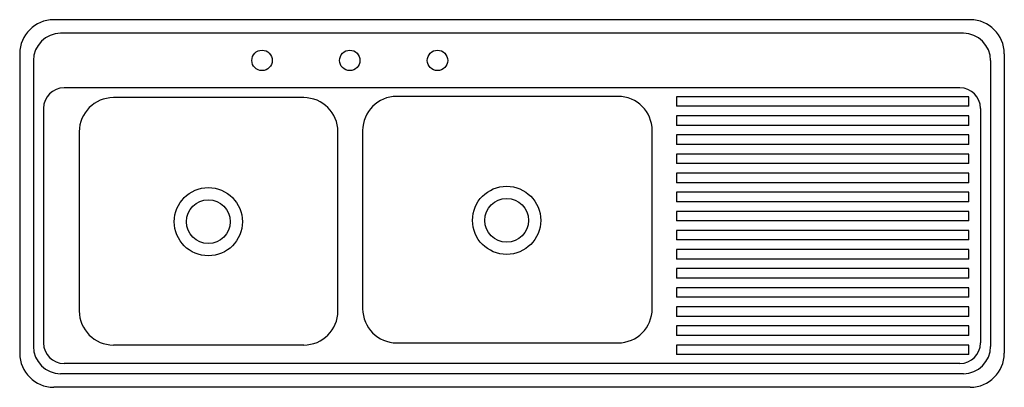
# Model space of a CAD drawing. Extents: x -0.72 to 0.72, y -0.54 to 0.
import ezdxf

# ---------------------------------------------------------------- set-up
doc = ezdxf.new("R2010")
doc.units = 0
doc.header["$MEASUREMENT"] = 0
doc.layers.add('LCNA', color=1, linetype='CONTINUOUS')

msp = doc.modelspace()

# ---------------------------------------------------------------- linework, layer by layer
at = {"layer": 'LCNA'}
for p, q in [((0.6716, 0), (-0.6716, 0)), ((0.6616, -0.02), (-0.6616, -0.02)), ((-0.7216, -0.05), (-0.7216, -0.489)), ((0.7216, -0.05), (0.7216, -0.489)), ((-0.7016, -0.06), (-0.7016, -0.479)), ((0.7016, -0.06), (0.7016, -0.479)), ((0.6566, -0.1), (-0.6566, -0.1)), ((-0.3052, -0.1143), (-0.5843, -0.1143)), ((0.1555, -0.1125), (-0.1689, -0.1125)), ((0.6698, -0.113), (0.2411, -0.113)), ((0.2411, -0.113), (0.2411, -0.127)), ((0.6698, -0.127), (0.6698, -0.113)), ((0.6698, -0.127), (0.2411, -0.127)), ((-0.6866, -0.13), (-0.6866, -0.474)), ((0.6698, -0.141), (0.2411, -0.141)), ((0.2411, -0.141), (0.2411, -0.155)), ((0.6698, -0.155), (0.6698, -0.141)), ((0.6866, -0.13), (0.6866, -0.474)), ((0.6698, -0.155), (0.2411, -0.155)), ((-0.6343, -0.1643), (-0.6343, -0.427)), ((-0.2552, -0.427), (-0.2552, -0.1643)), ((-0.2189, -0.1625), (-0.2189, -0.4238)), ((0.2055, -0.4238), (0.2055, -0.1625)), ((0.6698, -0.169), (0.2411, -0.169)), ((0.2411, -0.169), (0.2411, -0.183)), ((0.6698, -0.183), (0.6698, -0.169)), ((0.6698, -0.183), (0.2411, -0.183)), ((0.6698, -0.197), (0.2411, -0.197)), ((0.2411, -0.197), (0.2411, -0.211)), ((0.6698, -0.211), (0.6698, -0.197)), ((0.6698, -0.211), (0.2411, -0.211)), ((0.6698, -0.225), (0.2411, -0.225)), ((0.2411, -0.225), (0.2411, -0.239)), ((0.6698, -0.239), (0.6698, -0.225)), ((0.6698, -0.239), (0.2411, -0.239)), ((0.6698, -0.253), (0.2411, -0.253)), ((0.2411, -0.253), (0.2411, -0.267)), ((0.6698, -0.267), (0.6698, -0.253)), ((0.6698, -0.267), (0.2411, -0.267)), ((0.6698, -0.281), (0.2411, -0.281)), ((0.2411, -0.281), (0.2411, -0.295)), ((0.6698, -0.295), (0.6698, -0.281)), ((0.6698, -0.295), (0.2411, -0.295)), ((0.6698, -0.309), (0.2411, -0.309)), ((0.2411, -0.309), (0.2411, -0.323)), ((0.6698, -0.323), (0.6698, -0.309)), ((0.6698, -0.323), (0.2411, -0.323)), ((0.6698, -0.337), (0.2411, -0.337)), ((0.2411, -0.337), (0.2411, -0.351)), ((0.6698, -0.351), (0.6698, -0.337)), ((0.6698, -0.351), (0.2411, -0.351)), ((0.6698, -0.365), (0.2411, -0.365)), ((0.2411, -0.365), (0.2411, -0.379)), ((0.6698, -0.379), (0.6698, -0.365)), ((0.6698, -0.379), (0.2411, -0.379)), ((0.6698, -0.393), (0.2411, -0.393)), ((0.2411, -0.393), (0.2411, -0.407)), ((0.6698, -0.407), (0.6698, -0.393)), ((0.6698, -0.407), (0.2411, -0.407)), ((0.6698, -0.421), (0.2411, -0.421)), ((0.2411, -0.421), (0.2411, -0.435)), ((0.6698, -0.435), (0.6698, -0.421)), ((0.6698, -0.435), (0.2411, -0.435)), ((0.6698, -0.449), (0.2411, -0.449)), ((0.2411, -0.449), (0.2411, -0.463)), ((0.6698, -0.463), (0.6698, -0.449)), ((-0.1689, -0.4738), (0.1555, -0.4738)), ((0.6698, -0.463), (0.2411, -0.463)), ((-0.3052, -0.477), (-0.5843, -0.477)), ((0.6698, -0.477), (0.2411, -0.477)), ((0.2411, -0.477), (0.2411, -0.491)), ((0.6698, -0.491), (0.6698, -0.477)), ((0.6566, -0.504), (-0.6566, -0.504)), ((0.6698, -0.491), (0.2411, -0.491)), ((0.6616, -0.519), (-0.6616, -0.519)), ((0.6716, -0.539), (-0.6716, -0.539))]:
    msp.add_line(p, q, dxfattribs=at)
for centre, radius in [((-0.3664, -0.0597), 0.015), ((-0.2378, -0.0597), 0.015), ((-0.1092, -0.0597), 0.015), ((-0.0079, -0.2942), 0.05), ((-0.4451, -0.2962), 0.05), ((-0.4451, -0.2962), 0.0321), ((-0.0079, -0.2942), 0.0321)]:
    msp.add_circle(centre, radius, dxfattribs=at)
for centre, radius, start, end in [((-0.6716, -0.05), 0.05, 90, 180), ((0.6716, -0.05), 0.05, 360, 90), ((-0.6616, -0.06), 0.04, 90, 180), ((0.6616, -0.06), 0.04, 0, 90), ((-0.6566, -0.13), 0.03, 90, 180), ((0.6566, -0.13), 0.03, 360, 90), ((-0.5843, -0.1643), 0.05, 90, 180), ((-0.3052, -0.1643), 0.05, 360, 90), ((-0.1689, -0.1625), 0.05, 90, 180), ((0.1555, -0.1625), 0.05, 360, 90), ((-0.5843, -0.427), 0.05, 180, 270), ((-0.3052, -0.427), 0.05, 270, 360), ((-0.1689, -0.4238), 0.05, 180, 270), ((0.1555, -0.4238), 0.05, 270, 360), ((-0.6566, -0.474), 0.03, 180, 270), ((0.6566, -0.474), 0.03, 270, 360), ((-0.6716, -0.489), 0.05, 180, 270), ((-0.6616, -0.479), 0.04, 180, 270), ((0.6616, -0.479), 0.04, 270, 360), ((0.6716, -0.489), 0.05, 270, 360)]:
    msp.add_arc(centre, radius, start, end, dxfattribs=at)

doc.saveas('drawing.dxf')
